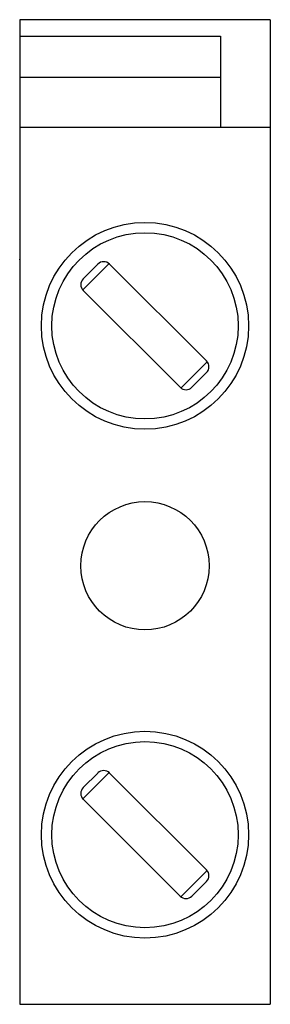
# Model space of a CAD drawing. Extents: x 0 to 6.1, y -18 to 5.8.
import ezdxf

# ---------------------------------------------------------------- set-up
doc = ezdxf.new("R2010")
doc.units = 0
doc.linetypes.add('CENTER', pattern=[1.252632, 0.782895, -0.156579, 0.156579, -0.156579])
doc.layers.add('1', color=7, linetype='CONTINUOUS')

msp = doc.modelspace()

# ---------------------------------------------------------------- linework, layer by layer
at = {"layer": '1', "color": 7}
for p, q in [((0, 5.8), (0, 0)), ((6.05, 5.8), (0, 5.8)), ((6.05, 5.8), (6.05, -18)), ((0, 5.4), (4.85, 5.4)), ((4.85, 5.4), (4.85, 3.2)), ((4.85, 4.4), (0, 4.4)), ((0, 3.2), (6.05, 3.2)), ((0, 0), (0, -18)), ((1.522, -0.732), (2.157, -0.097)), ((1.887, -0.109), (1.534, -0.462)), ((4.51, -2.449), (2.17, -0.109)), ((1.534, -0.745), (3.874, -3.085)), ((3.894, -3.103), (4.528, -2.469)), ((4.51, -2.731), (4.156, -3.085)), ((1.522, -13.032), (2.157, -12.397)), ((1.887, -12.409), (1.534, -12.762)), ((4.51, -14.749), (2.17, -12.409)), ((1.534, -13.045), (3.874, -15.385)), ((3.894, -15.403), (4.528, -14.769)), ((4.51, -15.031), (4.156, -15.385)), ((0, -18), (6.05, -18))]:
    msp.add_line(p, q, dxfattribs=at)
for centre, radius in [((3.025, -1.6), 2.5), ((3.025, -1.6), 2.25), ((3.025, -7.4), 1.55), ((3.025, -13.9), 2.5), ((3.025, -13.9), 2.25)]:
    msp.add_circle(centre, radius, dxfattribs=at)
for centre, start, end in [((2.029, -0.25), 45, 135), ((1.675, -0.604), 135, 225), ((4.369, -2.59), 315, 45), ((4.015, -2.944), 225, 315), ((2.029, -12.55), 45, 135), ((1.675, -12.904), 135, 225), ((4.369, -14.89), 315, 45), ((4.015, -15.244), 225, 315)]:
    msp.add_arc(centre, 0.2, start, end, dxfattribs=at)
at = {"layer": '1', "color": 7, "linetype": 'CENTER'}
msp.add_point((0, 0), dxfattribs=at)

doc.saveas('drawing.dxf')
